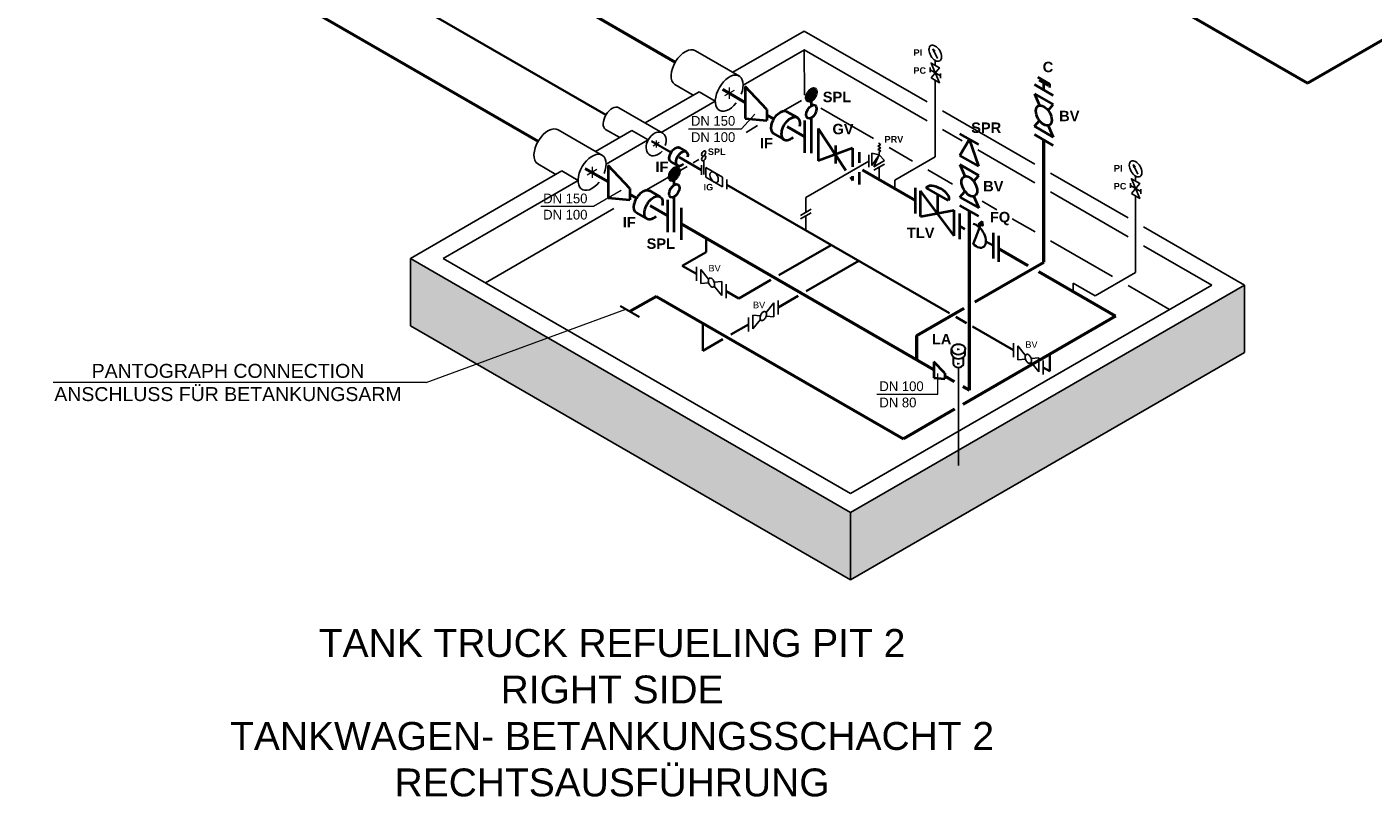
# Model space of a CAD drawing. Header units: millimetres. Extents: x 222 to 2461, y -1493 to 72.
# Tile 2 of 27: x 617 to 1100, y -1440 to -1164. Entities that reach past the tile are written whole.
import ezdxf

# ---------------------------------------------------------------- set-up
doc = ezdxf.new("R2010")
doc.units = ezdxf.units.MM
doc.linetypes.add('ACAD_ISO10W100', pattern=[18, 12, -3, 0, -3])
for name, color, linetype, lineweight in [('Achsen', 253, 'ACAD_ISO10W100', 15), ('Armatur-Entleerung', 7, 'Continuous', 30), ('Armaturen-Auslagerung', 7, 'Continuous', 40), ('Armaturen-Einlagerung', 7, 'Continuous', 40), ('Auslagerung', 1, 'Continuous', 50), ('Einlagerung', 5, 'Continuous', 50), ('Entleerung', 74, 'Continuous', 35), ('Stickstoffsystem', 200, 'Continuous', 25), ('Symbole_70', 7, 'Continuous', 35), ('Text', 7, 'Continuous', 18), ('Text groß', 7, 'Continuous', 18)]:
    doc.layers.add(name, color=color, linetype=linetype, lineweight=lineweight)
for name, color, linetype in [('DN 025-', 8, 'Continuous'), ('effekte', 7, 'Continuous'), ('gebäude', 8, 'Continuous'), ('rohrdurchführung', 7, 'Continuous')]:
    doc.layers.add(name, color=color, linetype=linetype)

msp = doc.modelspace()

# ---------------------------------------------------------------- hatches: boundary and pattern name
at = {"layer": 'Armaturen-Auslagerung'}
h = msp.add_hatch(color=256, dxfattribs=at)
edge = h.paths.add_edge_path()
edge.add_ellipse((898.83, -1188.39), major_axis=(1.32, 2.29), ratio=0.57735, start_angle=0, end_angle=360)
h = msp.add_hatch(color=256, dxfattribs=at)
edge = h.paths.add_edge_path()
edge.add_ellipse((849.64, -1216.79), major_axis=(1.32, 2.29), ratio=0.57735, start_angle=0, end_angle=360)
at = {"layer": 'DN 025-'}
h = msp.add_hatch(color=256, dxfattribs=at)
h.paths.add_polyline_path([(942.42, -1171.92), (942.84, -1172.81), (943.03, -1172.69)])
h.paths.add_polyline_path([(942.68, -1172.91), (942.84, -1172.81), (942.42, -1171.92)])
h = msp.add_hatch(color=256, dxfattribs=at)
h.paths.add_polyline_path([(1014.27, -1213.4), (1014.7, -1214.29), (1014.88, -1214.17)])
h.paths.add_polyline_path([(1014.53, -1214.4), (1014.7, -1214.29), (1014.27, -1213.4)])
at = {"layer": 'effekte'}
h = msp.add_hatch(color=9, dxfattribs=at)
h.set_gradient(color1=(201, 200, 192), color2=(242, 242, 242), rotation=330, tint=1, name='CURVED')
h.paths.add_polyline_path([(1054.09, -1280.85), (1054.09, -1256.61), (912.86, -1338.16), (912.86, -1362.39)])
h.paths.add_polyline_path([(804.41, -1275.55), (778.74, -1284.96), (912.86, -1362.39), (912.86, -1338.16)])
h.paths.add_polyline_path([(755.03, -1247.04), (755.03, -1271.27), (778.74, -1284.96), (804.41, -1275.55)])
at = {"layer": 'Symbole_70'}
h = msp.add_hatch(color=256, dxfattribs=at)
h.dxf.hatch_style = 1
h.paths.add_polyline_path([(960.05, -1233.71), (958.82, -1234.69), (960.28, -1235.26)])

# ---------------------------------------------------------------- linework, layer by layer
at = {"layer": 'Achsen'}
for p, q in [((871.07, -1186.78), (867.6, -1188.78)), ((869.34, -1185.78), (869.34, -1189.78)), ((842.03, -1206.65), (844.25, -1205.37)), ((843.14, -1204.73), (843.14, -1207.29)), ((821.87, -1215.18), (818.41, -1217.18)), ((820.14, -1214.18), (820.14, -1218.18)), ((820.14, -1214.18), (820.14, -1218.18))]:
    msp.add_line(p, q, dxfattribs=at)
at = {"layer": 'Achsen', "lineweight": 15}
for p, q in [((951.87, -1279.91), (951.24, -1279.55)), ((951.24, -1279.91), (951.87, -1279.55)), ((951.24, -1285.04), (951.87, -1284.68)), ((951.87, -1285.04), (951.24, -1284.68))]:
    msp.add_line(p, q, dxfattribs=at)
at = {"layer": 'Armatur-Entleerung'}
for p, q in [((837.11, -1268.09), (830.39, -1264.2)), ((949.09, -1281.4), (949.09, -1279.64)), ((949.79, -1285.11), (949.79, -1282.53)), ((953.32, -1285.11), (953.32, -1282.53)), ((954.02, -1281.21), (954.02, -1279.64))]:
    msp.add_line(p, q, dxfattribs=at)
at = {"layer": 'Armatur-Entleerung', "extrusion": (0, 0, -1)}
msp.add_ellipse((951.55, -1279.55), major_axis=(-2.47, 0), ratio=0.707107, start_param=6.229713, end_param=9.478251, dxfattribs=at)
at = {"layer": 'Armatur-Entleerung'}
for centre, major_axis, start_param, end_param in [((951.55, -1279.73), (-2.47, 0), 6.229713, 9.478251), ((951.55, -1281.31), (-2.47, 0), 6.229713, 9.478251), ((951.55, -1284.86), (-1.8, 0), 6.484813, 9.22315)]:
    msp.add_ellipse(centre, major_axis=major_axis, ratio=0.707107, start_param=start_param, end_param=end_param, dxfattribs=at)
at = {"layer": 'Armaturen-Auslagerung'}
for p, q in [((979.98, -1182.08), (984.37, -1184.62)), ((875.11, -1185.36), (875.11, -1196.91)), ((980.47, -1183.13), (983.76, -1185.03)), ((982.17, -1186.69), (982.17, -1184.11)), ((984.37, -1185.73), (984.37, -1184.62)), ((898.83, -1192.28), (898.83, -1190.56)), ((889.9, -1194.33), (893.79, -1196.58)), ((898.83, -1209.31), (898.83, -1196.6)), ((896.37, -1197.65), (896.37, -1209.2)), ((901.29, -1200.49), (911.21, -1215.59)), ((901.29, -1200.49), (901.29, -1212.04)), ((885.23, -1202.3), (889.18, -1204.58)), ((907.4, -1206.61), (907.4, -1212.98)), ((851.4, -1207.32), (853.9, -1208.76)), ((913.52, -1207.55), (901.29, -1212.04)), ((913.52, -1207.55), (913.52, -1214.26)), ((915.98, -1208.97), (915.98, -1212.84)), ((825.92, -1213.76), (825.92, -1225.31)), ((848.41, -1212.42), (850.94, -1213.88)), ((915.98, -1216.1), (915.98, -1220.52)), ((849.64, -1220.68), (849.64, -1218.96)), ((912.76, -1217.95), (913.52, -1219.1)), ((913.52, -1217.52), (913.52, -1219.1)), ((840.71, -1222.73), (844.6, -1224.98)), ((847.18, -1226.05), (847.18, -1237.6)), ((849.64, -1237.7), (849.64, -1225)), ((936, -1221.69), (936, -1230.93)), ((938, -1232.08), (938, -1222.85)), ((950, -1239.01), (938, -1222.85)), ((948, -1226.31), (940, -1221.69)), ((944, -1224), (944, -1230.93)), ((836.05, -1230.7), (839.99, -1232.98)), ((852.1, -1228.89), (852.1, -1240.44)), ((938, -1232.08), (950, -1229.77)), ((950, -1239.01), (950, -1229.77)), ((952, -1240.17), (952, -1230.93)), ((964, -1237.86), (964, -1247.09)), ((966, -1248.25), (966, -1239.01)), ((942.75, -1284.12), (942.75, -1289.89))]:
    msp.add_line(p, q, dxfattribs=at)
at = {"layer": 'Armaturen-Auslagerung', "linetype": 'Continuous', "ltscale": 0.05}
for p, q in [((985.54, -1188.63), (978.81, -1184.74)), ((958.83, -1206.26), (952.1, -1202.37)), ((955.46, -1204.31), (952.1, -1210.14)), ((958.83, -1214.03), (955.46, -1204.31)), ((985.54, -1206.56), (978.81, -1202.68)), ((958.83, -1214.03), (952.1, -1210.14)), ((958.83, -1231.96), (952.1, -1228.07))]:
    msp.add_line(p, q, dxfattribs=at)
at = {"layer": 'Armaturen-Auslagerung', "extrusion": (4.44089e-16, -3.82859e-16, -1)}
for p, q in [((978.81, -1188.03, 3.89), (985.54, -1191.92, 3.89)), ((978.81, -1188.03, 3.89), (980.61, -1192.19, 3.89)), ((983.74, -1194, 3.89), (985.54, -1191.92, 3.89)), ((978.81, -1199.69, 3.89), (980.61, -1197.61, 3.89)), ((978.81, -1199.69, 3.89), (985.54, -1203.57, 3.89)), ((983.74, -1199.41, 3.89), (985.54, -1203.57, 3.89)), ((952.1, -1213.43, 3.89), (958.83, -1217.31, 3.89)), ((952.1, -1213.43, 3.89), (953.9, -1217.59, 3.89)), ((957.03, -1219.39, 3.89), (958.83, -1217.31, 3.89)), ((952.1, -1225.09, 3.89), (953.9, -1223.01, 3.89)), ((952.1, -1225.09, 3.89), (958.83, -1228.97, 3.89)), ((957.03, -1224.81, 3.89), (958.83, -1228.97, 3.89))]:
    msp.add_line(p, q, dxfattribs=at)
at = {"layer": 'Armaturen-Auslagerung'}
for centre, major_axis in [((898.83, -1188.39), (1.32, 2.29)), ((898.83, -1194.44), (1.32, 2.29)), ((982.17, -1195.8, 3.89), (1.99, -3.45)), ((849.64, -1216.79), (1.32, 2.29)), ((849.64, -1222.84), (1.32, 2.29)), ((955.46, -1221.2, 3.89), (1.99, -3.45))]:
    msp.add_ellipse(centre, major_axis=major_axis, ratio=0.57735, dxfattribs=at)
at = {"layer": 'Armaturen-Auslagerung', "extrusion": (0, 0, -1)}
for centre, major_axis, start_param, end_param in [((887.63, -1198.36), (-2.34, -3.98), 6.248229, 9.449833), ((891.39, -1200.53), (-2.34, -3.98), 5.224128, 10.473935), ((849.95, -1209.89), (-1.5, -2.55), 6.248229, 9.449833), ((852.36, -1211.29), (-1.5, -2.55), 5.224128, 10.473935), ((838.45, -1226.76), (-2.34, -3.98), 6.248229, 9.449833), ((842.2, -1228.93), (-2.34, -3.98), 5.224128, 10.473935)]:
    msp.add_ellipse(centre, major_axis=major_axis, ratio=0.573604, start_param=start_param, end_param=end_param, dxfattribs=at)
at = {"layer": 'Armaturen-Auslagerung', "extrusion": (6.16298e-33, 6.12303e-17, -1)}
msp.add_ellipse((944, -1224), major_axis=(4, -2.31), ratio=0.5, start_param=3.141593, end_param=6.283185, dxfattribs=at)
at = {"layer": 'Armaturen-Einlagerung'}
for p, q in [((882.88, -1193.62), (875.11, -1185.36)), ((875.11, -1196.91), (882.88, -1197.62)), ((882.88, -1193.62), (882.88, -1197.62)), ((833.69, -1222.02), (825.92, -1213.76)), ((825.92, -1225.31), (833.69, -1226.02)), ((833.69, -1222.02), (833.69, -1226.02)), ((946.63, -1288.25), (942.75, -1284.12)), ((946.63, -1288.25), (946.63, -1290.25)), ((942.75, -1289.89), (946.63, -1290.25))]:
    msp.add_line(p, q, dxfattribs=at)
at = {"layer": 'Auslagerung'}
for p, q in [((721.85, -1102.63), (850, -1176.62)), ((866.9, -1186.37), (875.11, -1191.13)), ((882.88, -1195.62), (885.34, -1197.03)), ((896.37, -1203.42), (890.17, -1199.83)), ((936, -1226.3), (917.15, -1215.42)), ((976.54, -1249.71), (966, -1243.62)), ((1007.92, -1267.83), (980.34, -1251.9)), ((843.24, -1260.67), (833.75, -1266.15)), ((843.24, -1260.67), (931.79, -1311.79)), ((1007.92, -1267.83), (953.13, -1299.47)), ((950.15, -1301.19), (931.79, -1311.79))]:
    msp.add_line(p, q, dxfattribs=at)
at = {"layer": 'DN 025-'}
for p, q in [((944.07, -1175.37), (942.42, -1171.92)), ((945.06, -1182.42), (945.06, -1180.71)), ((1015.92, -1216.86), (1014.27, -1213.4)), ((1016.92, -1223.91), (1016.92, -1222.19)), ((951.55, -1321.31), (951.55, -1286.13))]:
    msp.add_line(p, q, dxfattribs=at)
at = {"layer": 'DN 025-', "lineweight": -3}
for p, q in [((922.65, -1206.85), (923.69, -1206.26)), ((923.69, -1207.39), (922.65, -1206.85)), ((923.17, -1205.58), (923.17, -1205.99)), ((923.69, -1206.26), (923.17, -1205.99)), ((919.39, -1214.34), (919.39, -1209.92)), ((920.46, -1213.73), (920.46, -1209.31)), ((920.46, -1209.31), (923.17, -1209.93)), ((920.46, -1213.73), (923.17, -1209.93)), ((921.24, -1214.18), (923.17, -1209.93)), ((922.65, -1207.99), (923.69, -1207.39)), ((923.69, -1208.53), (922.65, -1207.99)), ((923.17, -1208.82), (923.69, -1208.53)), ((923.17, -1209.93), (923.17, -1208.82)), ((925.08, -1211.98), (923.17, -1209.93)), ((859.43, -1213.61), (859.43, -1217.08)), ((860.18, -1211.99), (860.18, -1217.02)), ((860.93, -1214.48), (866.93, -1217.94)), ((860.93, -1214.48), (860.93, -1217.94)), ((921.24, -1214.18), (925.08, -1211.98)), ((925.08, -1213.21), (921.24, -1215.41)), ((860.93, -1217.94), (866.93, -1221.41)), ((866.93, -1217.94), (866.93, -1221.41)), ((868.43, -1218.81), (868.43, -1222.27)), ((894.92, -1231.66), (898.76, -1229.46)), ((898.75, -1230.69), (894.92, -1232.89)), ((857.63, -1250.13), (857.63, -1255.13)), ((861.96, -1254.46), (859.21, -1251.05)), ((859.21, -1251.05), (859.21, -1256.05)), ((859.21, -1256.05), (861.96, -1255.8)), ((863.97, -1255.62), (866.71, -1255.38)), ((866.71, -1260.38), (863.97, -1256.96)), ((866.71, -1255.38), (866.71, -1260.38)), ((868.29, -1256.29), (868.29, -1261.29)), ((885.31, -1263.04), (882.56, -1266.45)), ((885.31, -1268.04), (885.31, -1263.04)), ((886.89, -1262.13), (886.89, -1267.13)), ((876.23, -1273.28), (876.23, -1268.28)), ((877.81, -1267.37), (880.55, -1267.61)), ((877.81, -1272.37), (877.81, -1267.37)), ((880.55, -1268.96), (877.81, -1272.37)), ((882.56, -1267.79), (885.31, -1268.04)), ((971.29, -1277.5), (971.29, -1282.5)), ((975.61, -1281.83), (972.87, -1278.41)), ((972.87, -1278.41), (972.87, -1283.41)), ((972.87, -1283.41), (975.61, -1283.17)), ((977.62, -1282.99), (980.37, -1282.74)), ((980.37, -1282.74), (980.37, -1283.25)), ((980.37, -1284.24), (980.37, -1287.74)), ((981.95, -1283.65), (981.95, -1288.65)), ((977.9, -1284.68), (977.62, -1284.33)), ((980.37, -1287.74), (978.45, -1285.35))]:
    msp.add_line(p, q, dxfattribs=at)
at = {"layer": 'DN 025-', "color": 7, "lineweight": -3}
for p, q in [((919.39, -1212.13), (896.84, -1225.16)), ((923.16, -1218.9), (923.16, -1214.31)), ((896.84, -1225.16), (896.84, -1230.56)), ((896.84, -1231.79), (896.84, -1237.01))]:
    msp.add_line(p, q, dxfattribs=at)
at = {"layer": 'DN 025-'}
for points in [[(942.42, -1171.92), (943.03, -1172.69), (942.68, -1172.91), (942.42, -1171.92)], [(941.75, -1182.32), (944.73, -1178.7), (941.75, -1176.98), (944.73, -1184.04), (941.75, -1182.32)], [(941.41, -1180.31), (941.41, -1178.6)], [(1014.27, -1213.4), (1014.88, -1214.17), (1014.53, -1214.4), (1014.27, -1213.4)], [(1013.27, -1221.8), (1013.27, -1220.09)], [(1013.6, -1223.81), (1016.59, -1220.19), (1013.6, -1218.47), (1016.59, -1225.53), (1013.6, -1223.81)]]:
    msp.add_lwpolyline(points, dxfattribs=at)
for points in [[(941.41, -1179.46), (945.06, -1181.56)], [(1013.27, -1220.94), (1016.92, -1223.05)]]:
    msp.add_lwpolyline(points, close=True, dxfattribs=at)
at = {"layer": 'DN 025-', "lineweight": -3}
for points in [[(862.29, -1254.12, -0.1593), (862.68, -1254.1, -0.1064), (863.12, -1254.32, -0.0713), (863.53, -1254.75, -0.0576), (863.86, -1255.33, -0.0576), (864.05, -1255.97, -0.0713), (864.08, -1256.57, -0.1064), (863.93, -1257.03, -0.1593), (863.64, -1257.3, -0.1593), (863.24, -1257.33, -0.1064), (862.8, -1257.11, -0.0713), (862.39, -1256.67, -0.0576), (862.06, -1256.09, -0.0576), (861.87, -1255.46, -0.0713), (861.85, -1254.86, -0.1064), (861.99, -1254.39, -0.1593)], [(880.88, -1269.29, 0.1593), (881.28, -1269.32, 0.1064), (881.72, -1269.1, 0.0713), (882.13, -1268.67, 0.0576), (882.46, -1268.09, 0.0576), (882.65, -1267.45, 0.0713), (882.67, -1266.85, 0.1064), (882.53, -1266.38, 0.1593), (882.23, -1266.12, 0.1593), (881.84, -1266.09, 0.1064), (881.4, -1266.31, 0.0713), (880.99, -1266.74, 0.0576), (880.66, -1267.32, 0.0576), (880.47, -1267.96, 0.0713), (880.44, -1268.56, 0.1064), (880.59, -1269.03, 0.1593)], [(975.94, -1281.49, -0.1593), (976.34, -1281.46, -0.1064), (976.77, -1281.68, -0.0713), (977.19, -1282.12, -0.0576), (977.52, -1282.7, -0.0576), (977.71, -1283.33, -0.0713), (977.73, -1283.93, -0.1064), (977.59, -1284.4, -0.1593), (977.29, -1284.67, -0.1593), (976.9, -1284.69, -0.1064), (976.46, -1284.47, -0.0713), (976.04, -1284.04, -0.0576), (975.72, -1283.46, -0.0576), (975.53, -1282.82, -0.0713), (975.5, -1282.22, -0.1064), (975.65, -1281.76, -0.1593)]]:
    msp.add_lwpolyline(points, format="xyb", close=True, dxfattribs=at)
at = {"layer": 'DN 025-'}
for centre in [(943.24, -1173.48), (1015.09, -1214.96)]:
    msp.add_ellipse(centre, major_axis=(1.62, -2.75), ratio=0.573604, dxfattribs=at)
at = {"layer": 'DN 025-', "lineweight": -3, "extrusion": (0, 0, -1)}
for centre in [(860.18, -1209.42), (860.18, -1211.13)]:
    msp.add_ellipse(centre, major_axis=(-0.523, -0.907), ratio=0.57735, dxfattribs=at)
at = {"layer": 'DN 025-', "lineweight": -3}
msp.add_ellipse((863.93, -1217.94), major_axis=(1.06, -1.84), ratio=0.57735, dxfattribs=at)
at = {"layer": 'Einlagerung'}
for p, q in [((810.36, -1030.35), (1076.91, -1184.24)), ((527.06, -1046.96), (800.81, -1205.01)), ((1231.64, -1094.91), (1076.91, -1184.24)), ((982.17, -1248.4), (982.17, -1204.62)), ((817.7, -1214.77), (825.92, -1219.53)), ((833.69, -1224.02), (836.15, -1225.43)), ((847.18, -1231.82), (840.98, -1228.23)), ((955.46, -1294.35), (955.46, -1230.02)), ((942.75, -1287.01), (852.1, -1234.67)), ((957.48, -1262.66), (982.17, -1248.4)), ((936.65, -1274.68), (953.57, -1264.91)), ((936.65, -1283.47), (936.65, -1274.68)), ((950.15, -1291.28), (946.63, -1289.25)), ((955.46, -1294.35), (953.13, -1293))]:
    msp.add_line(p, q, dxfattribs=at)
at = {"layer": 'Entleerung'}
for p, q in [((680.94, -1112.37), (825.11, -1195.6)), ((841.46, -1205.05), (848.46, -1209.09)), ((851.44, -1210.81), (859.43, -1215.42)), ((868.43, -1220.62), (948.33, -1266.76)), ((861.02, -1239.82), (861.02, -1244.77)), ((861.02, -1244.77), (852.51, -1249.68)), ((887.13, -1253.13), (905.94, -1242.26)), ((857.63, -1252.64), (852.51, -1249.68)), ((896.97, -1258.81), (915.78, -1247.95)), ((872.81, -1261.39), (884.25, -1254.79)), ((872.81, -1261.39), (868.29, -1258.79)), ((886.89, -1264.63), (894.09, -1260.47)), ((950.58, -1268.06), (954.44, -1270.29)), ((859.89, -1280.21), (859.89, -1270.28)), ((869.96, -1274.4), (876.23, -1270.78)), ((956.55, -1271.5), (971.29, -1280.02)), ((859.89, -1280.21), (867.09, -1276.06)), ((984.28, -1287.52), (984.28, -1281.48)), ((981.95, -1286.17), (984.28, -1287.52))]:
    msp.add_line(p, q, dxfattribs=at)
at = {"layer": 'gebäude'}
for p, q in [((896.27, -1165.5), (870.6, -1180.31)), ((896.27, -1165.5), (940.33, -1190.93)), ((896.29, -1172.22), (874.34, -1184.89)), ((896.27, -1172.23), (940.33, -1197.67)), ((896.27, -1172.23), (896.29, -1188.5)), ((858.5, -1187.3), (839.17, -1198.47)), ((864.33, -1190.67), (844.94, -1201.87)), ((895.25, -1190.37), (887.09, -1195.07)), ((902.23, -1193.19), (921.14, -1204.11)), ((945.86, -1194.12), (979, -1213.26)), ((834.43, -1201.2), (821.41, -1208.72)), ((879.52, -1199.45), (875.36, -1201.85)), ((945.86, -1200.87), (952.92, -1204.94)), ((840.26, -1204.57), (825.15, -1213.29)), ((856.39, -1212.8), (858.46, -1211.6)), ((926.67, -1207.3), (935.07, -1212.15)), ((958.45, -1208.14), (979, -1220.01)), ((809.31, -1215.7), (755.03, -1247.04)), ((854.21, -1214.06), (838.78, -1222.97)), ((940.6, -1215.35), (949.42, -1220.44)), ((984.53, -1216.45), (1012.4, -1232.54)), ((815.14, -1219.07), (766.7, -1247.04)), ((984.53, -1223.2), (1012.4, -1239.31)), ((827.98, -1229.2), (781.89, -1255.81)), ((960.02, -1226.56), (965.34, -1229.63)), ((970.87, -1232.82), (979.06, -1237.55)), ((1017.93, -1235.74), (1054.09, -1256.61)), ((984.59, -1240.74), (1006.85, -1253.59)), ((1017.93, -1242.5), (1042.4, -1256.63)), ((755.03, -1247.04), (912.86, -1338.16)), ((755.03, -1271.27), (755.03, -1247.04)), ((766.7, -1247.04), (912.86, -1331.42)), ((912.86, -1338.16), (1054.09, -1256.61)), ((912.86, -1331.42), (1042.4, -1256.63)), ((1012.38, -1256.78), (1027.26, -1265.37)), ((1054.09, -1280.85), (1054.09, -1256.61)), ((755.03, -1271.27), (912.86, -1362.39)), ((912.86, -1362.39), (1054.09, -1280.85)), ((912.86, -1362.39), (912.86, -1338.16))]:
    msp.add_line(p, q, dxfattribs=at)
at = {"layer": 'rohrdurchführung'}
for p, q in [((857.22, -1172.59), (873.03, -1181.71)), ((849.84, -1184.72), (856.41, -1188.51)), ((864.33, -1190.67), (858.5, -1187.3)), ((829.74, -1193.02), (845.53, -1202.14)), ((808.03, -1200.99), (823.83, -1210.11)), ((825.01, -1200.8), (830.06, -1203.72)), ((840.26, -1204.57), (834.43, -1201.2)), ((800.65, -1213.12), (807.21, -1216.91)), ((815.14, -1219.07), (809.31, -1215.7))]:
    msp.add_line(p, q, dxfattribs=at)
at = {"layer": 'rohrdurchführung', "extrusion": (0, 0, -1)}
for centre, major_axis, ratio, start_param, end_param in [((853.53, -1178.65), (-3.6, -6.12), 0.573604, 6.308241, 9.449833), ((869.34, -1187.78), (3.55, 6.15), 0.573854, 1.823708, 7.601069), ((827.37, -1196.91), (-2.31, -3.92), 0.573604, 6.308241, 9.449833), ((804.34, -1207.06), (-3.6, -6.12), 0.573604, 6.308241, 9.449833), ((843.14, -1206.01), (-2.28, -3.94), 0.707416, 4.965317, 10.742645), ((820.14, -1216.18), (3.55, 6.15), 0.573854, 1.823708, 7.601069)]:
    msp.add_ellipse(centre, major_axis=major_axis, ratio=ratio, start_param=start_param, end_param=end_param, dxfattribs=at)
at = {"layer": 'Stickstoffsystem'}
for p, q in [((943.24, -1177.84), (943.24, -1176.06)), ((943.24, -1210.61), (943.24, -1183.18)), ((943.24, -1210.61), (928.72, -1218.99)), ((928.72, -1218.99), (928.72, -1222.1)), ((1015.09, -1219.33), (1015.09, -1217.55)), ((1015.09, -1252.09), (1015.09, -1224.67)), ((1015.09, -1252.09), (1000.57, -1260.48)), ((992.66, -1255.91), (992.66, -1259.02)), ((992.66, -1255.91), (1000.57, -1260.48))]:
    msp.add_line(p, q, dxfattribs=at)
at = {"layer": 'Symbole_70'}
for p, q in [((952, -1235.55), (953.81, -1236.59)), ((956.82, -1241.91), (959.72, -1234.56)), ((961.4, -1240.97), (964, -1242.48))]:
    msp.add_line(p, q, dxfattribs=at)
msp.add_lwpolyline([(960.05, -1233.71), (958.82, -1234.69), (960.28, -1235.26)], close=True, dxfattribs=at)
at = {"layer": 'Symbole_70', "extrusion": (6.16298e-33, 6.12303e-17, -1)}
msp.add_ellipse((958.03, -1238.96), major_axis=(-2.41, 4.08), ratio=0.57735, start_param=0.429407, end_param=4.302757, dxfattribs=at)
at = {"layer": 'Text'}
for p, q in [((873.73, -1200.57), (878.47, -1195.36)), ((854.75, -1200.57), (873.73, -1200.57)), ((820.72, -1228.38), (830.56, -1222.59)), ((801.74, -1228.38), (820.72, -1228.38)), ((760.63, -1291.6), (832.31, -1265.32)), ((944.21, -1295.74), (944.21, -1288.29)), ((760.63, -1291.6), (626.85, -1291.6)), ((922.27, -1295.74), (944.21, -1295.74))]:
    msp.add_line(p, q, dxfattribs=at)

# ---------------------------------------------------------------- texts
at = {"layer": 'Text', "attachment_point": 1}
for s, insert, char_height, width in [('{\\fArial|b1|i0|c0|p34;PI}', (935.45, -1172.06), 2.3418, 5.4629), ('{\\fArial|b1|i0|c0|p34;C}', (981.76, -1176.53), 3.7468, 8.7405), ('{\\fArial|b1|i0|c0|p34;PC}', (935.39, -1178.5), 2.3418, 5.4629), ('{\\fArial|b1|i0|c0|p34;SPL}', (902.88, -1187.28), 3.7468, 8.7405), ('DN 150\\PDN 100', (855.63, -1195.98), 3.5, 22.2519), ('{\\fArial|b1|i0|c0|p34;BV}', (987.68, -1194.11, 3.89), 3.7468, 8.7405), ('{\\fArial|b1|i0|c0|p34;GV}', (906.37, -1198.8), 3.7468, 8.7405), ('{\\fArial|b1|i0|c0|p34;SPR}', (956.12, -1198.31), 3.7468, 8.7405), ('{\\fArial|b1|i0|c0|p34;IF}', (880.36, -1203.82), 3.7468, 8.7405), ('{\\fArial|b1|i0|c0|p34;PRV}', (925.04, -1203.16), 2.3418, 5.4629), ('{\\fArial|b1|i0|c0|p34;SPL}', (861.67, -1207.62), 2.3418, 5.4629), ('{\\fArial|b1|i0|c0|p34;IF}', (842.87, -1212.35), 3.7468, 8.7405), ('{\\fArial|b1|i0|c0|p34;PI}', (1007.3, -1213.55), 2.3418, 5.4629), ('{\\fArial|b1|i0|c0|p34;IG}', (860.14, -1220.33), 2.3418, 5.4629), ('{\\fArial|b1|i0|c0|p34;BV}', (960.42, -1219.29, 3.89), 3.7468, 8.7405), ('{\\fArial|b1|i0|c0|p34;PC}', (1007.24, -1219.99), 2.3418, 5.4629), ('DN 150\\PDN 100', (802.62, -1223.79), 3.5, 22.2519), ('{\\fArial|b1|i0|c0|p34;FQ}', (962.83, -1230.37), 3.7468, 8.7405), ('{\\fArial|b1|i0|c0|p34;IF}', (831.17, -1232.22), 3.7468, 8.7405), ('{\\fArial|b1|i0|c0|p34;SPL}', (839.71, -1239.89), 3.7468, 8.7405), ('{\\fArial|b1|i0|c0|p34;TLV}', (933.07, -1236), 3.7468, 8.7405), ('{\\fArial|b0|i0|c0|p34;BV}', (861.9, -1249.41), 2.3418, 5.4629), ('{\\fArial|b0|i0|c0|p34;BV}', (877.87, -1262.6), 2.3418, 5.4629), ('{\\fArial|b1|i0|c0|p34;LA}', (942.03, -1274.16), 3.7468, 8.7405), ('{\\fArial|b0|i0|c0|p34;BV}', (975.56, -1276.78), 2.3418, 5.4629), ('DN 100\\PDN 80', (923.2, -1291.15), 3.5, 22.2519)]:
    msp.add_mtext(s, dxfattribs=dict(at, insert=insert, char_height=char_height, width=width))
at = {"layer": 'Text groß', "attachment_point": 5}
for s, insert, char_height, width in [('{\\fArial|b0|i0|c0|p34;PANTOGRAPH CONNECTION\\PANSCHLUSS FÜR BETANKUNGSARM}', (689.57, -1291.6), 5, 126.4708), ('{\\fArial|b0|i0|c0|p34;\\H0.6667x;TANK TRUCK REFUELING PIT 2\\PRIGHT SIDE\\L\\P\\lTANKWAGEN- BETANKUNGSSCHACHT 2\\PRECHTSAUSFÜHRUNG}', (827.33, -1410.08), 15, 282.9535)]:
    msp.add_mtext(s, dxfattribs=dict(at, insert=insert, char_height=char_height, width=width))

doc.saveas('drawing.dxf')
